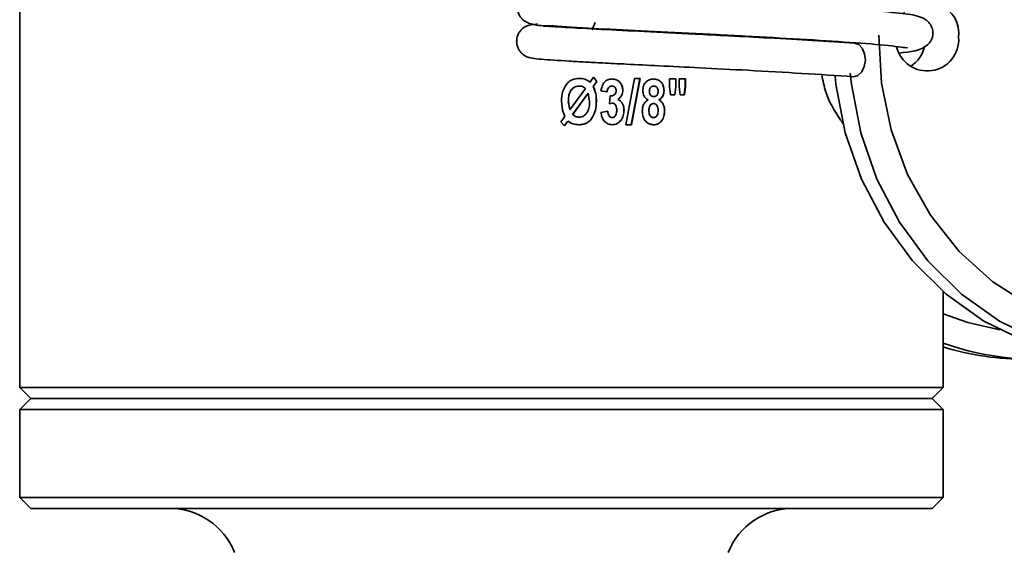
# Model space of a CAD drawing. Header units: millimetres. Extents: x 0 to 1118, y 0 to 864.
# Tile 63 of 200: x 481.67 to 496.59, y 368.59 to 376.68. Entities that reach past the tile are written whole.
import ezdxf

# ---------------------------------------------------------------- set-up
doc = ezdxf.new("R2010")
doc.units = ezdxf.units.MM
doc.layers.add('ALPHAREV', color=7, linetype='Continuous', lineweight=25)
doc.styles.add('SLDTEXTSTYLE0', font='TXT', dxfattribs={"width": 0.605})
doc.dimstyles.new('SLDDIMSTYLE1', dxfattribs={"dimtxt": 3.175, "dimasz": 4.572, "dimexe": 0, "dimexo": 0.0625, "dimgap": 0.79375, "dimtad": 0, "dimtih": 1, "dimtoh": 1, "dimdec": 1, "dimlfac": 3, "dimrnd": 1e-09, "dimzin": 12, "dimdsep": 46, "dimtxsty": 'SLDTEXTSTYLE0', "dimsah": 1, "dimcen": 0.09, "dimadec": 0, "dimazin": 3, "dimtfac": 1, "dimtofl": 0, "dimtmove": 0, "dimatfit": 3, "dimfxl": 1, "dimfrac": 2, "dimtolj": 1, "dimtzin": 12, "dimarcsym": 0})

# ---------------------------------------------------------------- blocks, each defined once
blk = doc.blocks.new('_D')
at = {"layer": 'ALPHAREV'}
for p, q in [((493.616, 393.426), (526.19, 393.426)), ((524.59, 393.426), (524.59, 380.34)), ((520.592, 379.612), (519.501, 379.612)), ((519.501, 379.612), (519.501, 374.74)), ((526.656, 379.612), (527.747, 379.612)), ((527.747, 379.612), (527.747, 374.74)), ((519.501, 374.74), (520.592, 374.74)), ((527.747, 374.74), (526.656, 374.74)), ((524.59, 360.926), (524.59, 374.012)), ((493.616, 360.926), (526.19, 360.926))]:
    blk.add_line(p, q, dxfattribs=at)
for points in [[(524.59, 393.426), (523.828, 388.854), (525.352, 388.854)], [(524.59, 360.926), (525.352, 365.498), (523.828, 365.498)]]:
    blk.add_solid(points, dxfattribs=at)
at = {"layer": 'ALPHAREV', "char_height": 3.175, "attachment_point": 1, "style": 'SLDTEXTSTYLE0'}
for s, insert in [('97.5', (509.921, 378.832)), ('3.8', (520.592, 378.832)), ('MIN.', (530.029, 378.832))]:
    blk.add_mtext(s, dxfattribs=dict(at, insert=insert))
blk = doc.blocks.new('_D_1')
at = {"layer": 'ALPHAREV'}
for p, q in [((493.616, 522.093), (556.204, 522.093)), ((554.604, 522.093), (554.604, 380.34)), ((555.817, 379.612), (554.725, 379.612)), ((554.725, 379.612), (554.725, 374.74)), ((564.305, 379.612), (565.397, 379.612)), ((565.397, 379.612), (565.397, 374.74)), ((554.725, 374.74), (555.817, 374.74)), ((565.397, 374.74), (564.305, 374.74)), ((554.604, 232.259), (554.604, 374.012)), ((493.616, 232.259), (556.204, 232.259))]:
    blk.add_line(p, q, dxfattribs=at)
for points in [[(554.604, 522.093), (553.842, 517.521), (555.366, 517.521)], [(554.604, 232.259), (555.366, 236.831), (553.842, 236.831)]]:
    blk.add_solid(points, dxfattribs=at)
at = {"layer": 'ALPHAREV', "char_height": 3.175, "attachment_point": 1, "style": 'SLDTEXTSTYLE0'}
for s, insert in [('869.5', (542.72, 378.832)), ('34.2', (555.817, 378.832))]:
    blk.add_mtext(s, dxfattribs=dict(at, insert=insert))

msp = doc.modelspace()

# ---------------------------------------------------------------- linework, layer by layer
at = {"color": 7, "linetype": 'Continuous', "lineweight": 35}
for p, q in [((481.666, 378.059), (481.666, 371.093)), ((490.393, 376.633), (490.347, 376.525)), ((490.393, 376.633), (490.348, 376.525)), ((494.997, 376.172), (495.002, 376.172)), ((490.148, 375.787), (490.147, 375.787)), ((490.313, 375.73), (490.367, 375.804)), ((490.366, 375.804), (490.418, 375.742)), ((490.367, 375.804), (490.419, 375.742)), ((490.649, 375.778), (490.648, 375.778)), ((490.854, 375.084), (490.987, 375.787)), ((491.071, 375.787), (490.939, 375.084)), ((491.072, 375.787), (490.94, 375.084)), ((491.072, 375.787), (490.987, 375.787)), ((491.276, 375.778), (491.275, 375.778)), ((491.615, 375.778), (491.517, 375.778)), ((491.517, 375.663), (491.517, 375.778)), ((491.613, 375.778), (491.613, 375.663)), ((491.615, 375.778), (491.615, 375.663)), ((491.759, 375.778), (491.663, 375.778)), ((491.663, 375.663), (491.663, 375.778)), ((491.758, 375.778), (491.758, 375.663)), ((491.759, 375.778), (491.759, 375.663)), ((490.006, 375.311), (490.243, 375.634)), ((490.146, 375.671), (490.147, 375.671)), ((490.313, 375.73), (490.312, 375.73)), ((490.418, 375.742), (490.362, 375.665)), ((490.363, 375.665), (490.362, 375.665)), ((490.419, 375.742), (490.363, 375.665)), ((490.419, 375.742), (490.418, 375.742)), ((490.646, 375.671), (490.645, 375.671)), ((491.28, 375.671), (491.281, 375.671)), ((491.534, 375.537), (491.517, 375.663)), ((491.613, 375.663), (491.599, 375.537)), ((491.615, 375.663), (491.6, 375.537)), ((491.615, 375.663), (491.613, 375.663)), ((491.68, 375.537), (491.663, 375.663)), ((491.758, 375.663), (491.743, 375.537)), ((491.759, 375.663), (491.745, 375.537)), ((491.759, 375.663), (491.758, 375.663)), ((490.287, 375.562), (490.05, 375.238)), ((490.287, 375.562), (490.051, 375.238)), ((490.307, 375.438), (490.287, 375.562)), ((490.287, 375.562), (490.287, 375.562)), ((490.573, 375.582), (490.479, 375.6)), ((490.608, 375.403), (490.619, 375.52)), ((490.735, 375.467), (490.734, 375.467)), ((490.812, 375.607), (490.811, 375.607)), ((491.213, 375.592), (491.214, 375.592)), ((491.278, 375.511), (491.28, 375.511)), ((491.356, 375.461), (491.355, 375.461)), ((491.436, 375.603), (491.435, 375.603)), ((491.6, 375.537), (491.534, 375.537)), ((491.745, 375.537), (491.68, 375.537)), ((489.894, 375.304), (489.88, 375.443)), ((489.984, 375.437), (490.006, 375.311)), ((489.984, 375.437), (489.985, 375.437)), ((489.985, 375.437), (490.006, 375.311)), ((490.41, 375.431), (490.409, 375.431)), ((490.65, 375.413), (490.607, 375.403)), ((490.651, 375.413), (490.608, 375.403)), ((490.651, 375.413), (490.65, 375.413)), ((491.274, 375.404), (491.276, 375.404)), ((489.871, 375.128), (489.931, 375.209)), ((489.931, 375.209), (489.894, 375.304)), ((490.006, 375.311), (490.006, 375.311)), ((490.05, 375.238), (490.051, 375.238)), ((490.145, 375.199), (490.145, 375.199)), ((490.348, 375.191), (490.347, 375.191)), ((490.479, 375.271), (490.582, 375.288)), ((490.651, 375.191), (490.65, 375.191)), ((490.829, 375.303), (490.828, 375.303)), ((491.204, 375.302), (491.206, 375.302)), ((491.276, 375.191), (491.277, 375.191)), ((491.444, 375.293), (491.443, 375.293)), ((489.924, 375.066), (489.871, 375.128)), ((489.977, 375.139), (489.923, 375.066)), ((489.977, 375.139), (489.924, 375.066)), ((489.977, 375.139), (489.977, 375.139)), ((490.145, 375.084), (490.144, 375.084)), ((490.653, 375.084), (490.652, 375.084)), ((490.94, 375.084), (490.854, 375.084)), ((491.278, 375.084), (491.277, 375.084)), ((495.666, 371.093), (495.666, 372.553)), ((481.666, 371.093), (481.833, 370.926)), ((481.666, 371.093), (491.591, 371.093)), ((491.591, 371.093), (495.666, 371.093)), ((495.499, 370.926), (495.666, 371.093)), ((481.833, 370.926), (481.666, 370.759)), ((491.522, 370.926), (481.833, 370.926)), ((495.499, 370.926), (491.522, 370.926)), ((495.666, 370.759), (495.499, 370.926)), ((481.666, 370.759), (481.666, 369.426)), ((491.591, 370.759), (481.666, 370.759)), ((495.666, 370.759), (491.591, 370.759)), ((495.666, 369.426), (495.666, 370.759)), ((481.666, 369.426), (481.833, 369.259)), ((481.666, 369.426), (495.666, 369.426)), ((495.499, 369.259), (495.666, 369.426)), ((495.499, 369.259), (481.833, 369.259))]:
    msp.add_line(p, q, dxfattribs=at)
at = {"color": 7, "linetype": 'Continuous', "lineweight": 35, "flags": 128}
for points in [[(494.694, 376.442), (494.731, 375.715), (494.877, 375.004), (495.127, 374.33), (495.474, 373.71), (495.909, 373.161), (496.42, 372.699), (496.994, 372.336)], [(494.309, 375.812), (494.376, 375.83), (494.433, 375.885), (494.472, 375.967), (494.488, 376.064), (494.477, 376.161), (494.442, 376.244), (494.387, 376.3), (494.324, 376.32)], [(494.028, 375.82), (494.041, 375.699), (494.183, 374.962), (494.428, 374.258), (494.771, 373.605), (495.202, 373.019), (495.711, 372.514), (496.285, 372.104), (496.911, 371.797), (497.573, 371.602), (498.254, 371.523), (498.369, 371.521)], [(497.146, 371.797), (496.52, 372.104), (495.946, 372.514), (495.437, 373.019), (495.006, 373.605), (494.663, 374.258), (494.418, 374.962), (494.276, 375.699), (494.258, 375.866)], [(495.666, 372.213), (496.044, 372.081), (496.525, 371.971)]]:
    msp.add_lwpolyline(points, dxfattribs=at)
at = {"color": 7, "linetype": 'Continuous', "lineweight": 35}
for centre, radius, start, end in [((495.429, 376.468), 0.477, 352.7174, 140.37), ((495.426, 376.377), 0.477, 193.3258, 3.611), ((494.876, 376.403), 0.528, 304.3028, 346.8392), ((497.113, 375.898), 4.376, 250.686, 278.446), ((496.944, 375.9), 4.379, 253.026, 269.9902), ((483.941, 368.201), 1.058, 21.7205, 90), ((493.391, 368.201), 1.058, 90, 158.2795)]:
    msp.add_arc(centre, radius, start, end, dxfattribs=at)
msp.add_ellipse((488.666, 378.266), major_axis=(6.838, -6.838), ratio=0.218979, start_param=0.886578, end_param=0.897224, dxfattribs=at)
for points, knots in [([(492.036, 377.146), (491.715, 377.145), (491.108, 377.144), (490.391, 377.141), (489.912, 377.139), (489.569, 377.128), (489.453, 377.133), (489.354, 377.094), (489.318, 377.073), (489.267, 377.027), (489.224, 376.957), (489.208, 376.872), (489.221, 376.793), (489.247, 376.733), (489.282, 376.689), (489.332, 376.647), (489.486, 376.582), (489.644, 376.596), (490.229, 376.55), (490.965, 376.516), (491.8, 376.474), (492.671, 376.428), (493.524, 376.382), (494.3, 376.331), (494.862, 376.289), (495.125, 376.246), (495.122, 376.253), (495.122, 376.255)], [0, 0, 0, 0, 0.074048, 0.139752, 0.19457, 0.240619, 0.302747, 0.311132, 0.316959, 0.321654, 0.328201, 0.336978, 0.342103, 0.347373, 0.352536, 0.357895, 0.370215, 0.443967, 0.518733, 0.586141, 0.651699, 0.716807, 0.78172, 0.849776, 0.921025, 0.988866, 1, 1, 1, 1]), ([(495.002, 376.172), (495.167, 376.189), (495.384, 376.212), (495.499, 376.373), (495.514, 376.453), (495.511, 376.521), (495.483, 376.598), (495.42, 376.675), (495.297, 376.739), (495.058, 376.775), (494.596, 376.818), (493.928, 376.866), (493.153, 376.911), (492.341, 376.954), (491.532, 376.996), (490.758, 377.034), (490.206, 377.061), (489.851, 377.085), (489.676, 377.09), (489.6, 377.111), (489.615, 377.092), (489.615, 377.091)], [0, 0, 0, 0, 0.093796, 0.123563, 0.133562, 0.140367, 0.151603, 0.164288, 0.195931, 0.271939, 0.359403, 0.447785, 0.529242, 0.609497, 0.690615, 0.77185, 0.861741, 0.910252, 0.957207, 0.998915, 1, 1, 1, 1]), ([(489.517, 376.609), (489.496, 376.608), (489.441, 376.605), (489.395, 376.598), (489.346, 376.58), (489.318, 376.565), (489.29, 376.544), (489.262, 376.517), (489.228, 376.471), (489.205, 376.411), (489.199, 376.345), (489.206, 376.288), (489.227, 376.232), (489.257, 376.188), (489.29, 376.155), (489.364, 376.104), (489.448, 376.092), (489.602, 376.072), (489.889, 376.055), (490.234, 376.036), (490.521, 376.021), (490.889, 376.002), (491.38, 375.977), (492.004, 375.946), (492.748, 375.908), (493.577, 375.861), (494.054, 375.829), (494.304, 375.812)], [0, 0, 0, 0, 0.024068, 0.064472, 0.07842, 0.088378, 0.092113, 0.097453, 0.104372, 0.116391, 0.123601, 0.131459, 0.139645, 0.147646, 0.155772, 0.16441, 0.208785, 0.269082, 0.378263, 0.425938, 0.471667, 0.527846, 0.59727, 0.678383, 0.771663, 0.880316, 1, 1, 1, 1]), ([(494.327, 376.32), (494.122, 376.333), (493.73, 376.36), (493.061, 376.399), (492.452, 376.432), (491.808, 376.464), (491.134, 376.498), (490.452, 376.533), (489.993, 376.558), (489.727, 376.573), (489.614, 376.585), (489.614, 376.574), (489.613, 376.571)], [0, 0, 0, 0, 0.127762, 0.243726, 0.344306, 0.428556, 0.559863, 0.686572, 0.823679, 0.896153, 0.964091, 1, 1, 1, 1]), ([(489.961, 375.703), (489.973, 375.716), (489.997, 375.742), (490.06, 375.778), (490.113, 375.783), (490.148, 375.787)], [0, 0, 0, 0, 0.25061, 0.501117, 1, 1, 1, 1]), ([(490.147, 375.787), (490.177, 375.785), (490.237, 375.781), (490.287, 375.747), (490.312, 375.73)], [0, 0, 0, 0, 0.500504, 1, 1, 1, 1]), ([(490.148, 375.787), (490.178, 375.785), (490.238, 375.781), (490.288, 375.747), (490.313, 375.73)], [0, 0, 0, 0, 0.500529, 1, 1, 1, 1]), ([(490.479, 375.6), (490.484, 375.622), (490.493, 375.668), (490.52, 375.719), (490.554, 375.75), (490.593, 375.773), (490.627, 375.776), (490.649, 375.778)], [0, 0, 0, 0, 0.250555, 0.5001108, 0.6241628, 0.7505631, 1, 1, 1, 1]), ([(490.648, 375.778), (490.67, 375.776), (490.702, 375.773), (490.74, 375.751), (490.772, 375.722), (490.803, 375.674), (490.808, 375.629), (490.811, 375.607)], [0, 0, 0, 0, 0.249747, 0.375046, 0.500358, 0.750362, 1, 1, 1, 1]), ([(490.649, 375.778), (490.671, 375.776), (490.703, 375.773), (490.741, 375.751), (490.773, 375.722), (490.804, 375.674), (490.809, 375.629), (490.812, 375.607)], [0, 0, 0, 0, 0.2498035, 0.3751192, 0.5004361, 0.7504167, 1, 1, 1, 1]), ([(491.114, 375.602), (491.116, 375.625), (491.118, 375.66), (491.137, 375.703), (491.157, 375.731), (491.183, 375.753), (491.222, 375.773), (491.255, 375.776), (491.276, 375.778)], [0, 0, 0, 0, 0.2497129, 0.3753707, 0.5000497, 0.6244334, 0.7503793, 1, 1, 1, 1]), ([(491.275, 375.778), (491.297, 375.776), (491.329, 375.774), (491.368, 375.753), (491.392, 375.731), (491.411, 375.703), (491.43, 375.661), (491.433, 375.626), (491.435, 375.603)], [0, 0, 0, 0, 0.2496473, 0.3747572, 0.4998526, 0.62511, 0.7503492, 1, 1, 1, 1]), ([(491.276, 375.778), (491.298, 375.776), (491.33, 375.774), (491.369, 375.753), (491.394, 375.731), (491.413, 375.703), (491.431, 375.661), (491.434, 375.626), (491.436, 375.603)], [0, 0, 0, 0, 0.249705, 0.374834, 0.499934, 0.625158, 0.750405, 1, 1, 1, 1]), ([(494.102, 375.171), (494.02, 375.299), (493.895, 375.494), (493.844, 375.754), (493.826, 375.843)], [0, 0, 0, 0, 0.657629, 1, 1, 1, 1]), ([(489.88, 375.443), (489.882, 375.49), (489.886, 375.584), (489.936, 375.664), (489.961, 375.703)], [0, 0, 0, 0, 0.501091, 1, 1, 1, 1]), ([(490.146, 375.671), (490.133, 375.67), (490.106, 375.668), (490.069, 375.652), (490.039, 375.627), (490.007, 375.583), (489.987, 375.518), (489.985, 375.464), (489.984, 375.437)], [0, 0, 0, 0, 0.12499, 0.24989, 0.374916, 0.49998, 0.749537, 1, 1, 1, 1]), ([(490.147, 375.671), (490.133, 375.67), (490.107, 375.668), (490.07, 375.652), (490.039, 375.627), (490.007, 375.583), (489.988, 375.518), (489.986, 375.464), (489.985, 375.437)], [0, 0, 0, 0, 0.125027, 0.249954, 0.374994, 0.500057, 0.749581, 1, 1, 1, 1]), ([(490.243, 375.634), (490.237, 375.64), (490.223, 375.652), (490.191, 375.668), (490.164, 375.67), (490.147, 375.671)], [0, 0, 0, 0, 0.250304, 0.500622, 1, 1, 1, 1]), ([(490.362, 375.665), (490.377, 375.628), (490.407, 375.553), (490.408, 375.472), (490.409, 375.431)], [0, 0, 0, 0, 0.499244, 1, 1, 1, 1]), ([(490.363, 375.665), (490.378, 375.628), (490.407, 375.553), (490.409, 375.472), (490.41, 375.431)], [0, 0, 0, 0, 0.499256, 1, 1, 1, 1]), ([(490.645, 375.671), (490.64, 375.671), (490.63, 375.67), (490.615, 375.664), (490.602, 375.655), (490.588, 375.639), (490.577, 375.614), (490.574, 375.593), (490.572, 375.582)], [0, 0, 0, 0, 0.124584, 0.249147, 0.374325, 0.497747, 0.749234, 1, 1, 1, 1]), ([(490.646, 375.671), (490.641, 375.671), (490.631, 375.67), (490.616, 375.664), (490.604, 375.655), (490.589, 375.639), (490.577, 375.614), (490.575, 375.593), (490.573, 375.582)], [0, 0, 0, 0, 0.125743, 0.248027, 0.372123, 0.495891, 0.747559, 1, 1, 1, 1]), ([(490.71, 375.601), (490.709, 375.61), (490.708, 375.624), (490.701, 375.641), (490.693, 375.652), (490.683, 375.66), (490.672, 375.667), (490.659, 375.67), (490.651, 375.671), (490.646, 375.671)], [0, 0, 0, 0, 0.249559, 0.377499, 0.499542, 0.625715, 0.749692, 0.874754, 1, 1, 1, 1]), ([(491.28, 375.671), (491.275, 375.671), (491.266, 375.67), (491.252, 375.666), (491.24, 375.658), (491.229, 375.648), (491.221, 375.636), (491.214, 375.617), (491.213, 375.602), (491.213, 375.592)], [0, 0, 0, 0, 0.125158, 0.2501462, 0.3741999, 0.5001012, 0.6236852, 0.7501824, 1, 1, 1, 1]), ([(491.281, 375.671), (491.276, 375.671), (491.267, 375.67), (491.253, 375.666), (491.241, 375.658), (491.231, 375.648), (491.223, 375.636), (491.215, 375.617), (491.214, 375.602), (491.214, 375.592)], [0, 0, 0, 0, 0.125189, 0.250205, 0.374276, 0.500182, 0.623758, 0.750236, 1, 1, 1, 1]), ([(491.346, 375.592), (491.345, 375.602), (491.345, 375.617), (491.338, 375.635), (491.33, 375.648), (491.32, 375.658), (491.304, 375.668), (491.29, 375.67), (491.281, 375.671)], [0, 0, 0, 0, 0.250127, 0.377623, 0.500535, 0.626164, 0.750976, 1, 1, 1, 1]), ([(490.619, 375.52), (490.631, 375.52), (490.655, 375.52), (490.675, 375.534), (490.686, 375.54)], [0, 0, 0, 0, 0.501229, 1, 1, 1, 1]), ([(490.686, 375.54), (490.69, 375.544), (490.698, 375.552), (490.705, 375.568), (490.709, 375.584), (490.71, 375.595), (490.71, 375.601)], [0, 0, 0, 0, 0.250045, 0.499822, 0.749731, 1, 1, 1, 1]), ([(490.811, 375.607), (490.81, 375.593), (490.808, 375.565), (490.792, 375.525), (490.771, 375.498), (490.751, 375.479), (490.74, 375.471), (490.734, 375.467)], [0, 0, 0, 0, 0.249968, 0.499721, 0.74956, 0.874757, 1, 1, 1, 1]), ([(490.734, 375.467), (490.742, 375.464), (490.757, 375.458), (490.784, 375.438), (490.809, 375.403), (490.825, 375.354), (490.827, 375.32), (490.828, 375.303)], [0, 0, 0, 0, 0.124491, 0.25019, 0.499727, 0.74964, 1, 1, 1, 1]), ([(490.812, 375.607), (490.811, 375.593), (490.809, 375.565), (490.793, 375.525), (490.772, 375.498), (490.752, 375.479), (490.741, 375.471), (490.735, 375.467)], [0, 0, 0, 0, 0.249935, 0.499671, 0.749522, 0.874735, 1, 1, 1, 1]), ([(490.735, 375.467), (490.743, 375.464), (490.758, 375.458), (490.785, 375.438), (490.81, 375.403), (490.826, 375.354), (490.828, 375.32), (490.829, 375.303)], [0, 0, 0, 0, 0.1245226, 0.2502432, 0.4997871, 0.7496759, 1, 1, 1, 1]), ([(491.106, 375.289), (491.107, 375.307), (491.108, 375.341), (491.124, 375.391), (491.148, 375.426), (491.173, 375.449), (491.187, 375.457), (491.194, 375.461)], [0, 0, 0, 0, 0.250217, 0.500045, 0.749588, 0.87475, 1, 1, 1, 1]), ([(491.194, 375.461), (491.182, 375.468), (491.159, 375.483), (491.132, 375.517), (491.119, 375.551), (491.115, 375.58), (491.114, 375.595), (491.114, 375.602)], [0, 0, 0, 0, 0.249981, 0.499647, 0.749378, 0.874653, 1, 1, 1, 1]), ([(491.213, 375.592), (491.213, 375.586), (491.213, 375.576), (491.216, 375.561), (491.221, 375.547), (491.228, 375.534), (491.239, 375.524), (491.255, 375.513), (491.269, 375.512), (491.278, 375.511)], [0, 0, 0, 0, 0.125401, 0.250683, 0.379788, 0.500981, 0.626273, 0.751165, 1, 1, 1, 1]), ([(491.214, 375.592), (491.214, 375.586), (491.214, 375.576), (491.217, 375.561), (491.222, 375.547), (491.23, 375.534), (491.24, 375.524), (491.256, 375.513), (491.27, 375.512), (491.28, 375.511)], [0, 0, 0, 0, 0.1253742, 0.2506306, 0.379716, 0.5008999, 0.6261961, 0.7511047, 1, 1, 1, 1]), ([(491.28, 375.511), (491.284, 375.511), (491.294, 375.511), (491.307, 375.516), (491.32, 375.524), (491.33, 375.534), (491.338, 375.547), (491.345, 375.566), (491.345, 375.581), (491.346, 375.592)], [0, 0, 0, 0, 0.125185, 0.250231, 0.375067, 0.50019, 0.619876, 0.750181, 1, 1, 1, 1]), ([(491.435, 375.603), (491.434, 375.588), (491.432, 375.559), (491.416, 375.517), (491.394, 375.489), (491.373, 375.471), (491.361, 375.464), (491.355, 375.461)], [0, 0, 0, 0, 0.250045, 0.499749, 0.74957, 0.874741, 1, 1, 1, 1]), ([(491.355, 375.461), (491.369, 375.453), (491.396, 375.435), (491.425, 375.394), (491.438, 375.353), (491.442, 375.319), (491.443, 375.302), (491.443, 375.293)], [0, 0, 0, 0, 0.249835, 0.499337, 0.749263, 0.874601, 1, 1, 1, 1]), ([(491.436, 375.603), (491.435, 375.588), (491.434, 375.559), (491.418, 375.517), (491.396, 375.489), (491.374, 375.471), (491.362, 375.464), (491.356, 375.461)], [0, 0, 0, 0, 0.250009, 0.499692, 0.749524, 0.874714, 1, 1, 1, 1]), ([(491.356, 375.461), (491.37, 375.453), (491.397, 375.435), (491.427, 375.394), (491.439, 375.353), (491.444, 375.319), (491.444, 375.302), (491.444, 375.293)], [0, 0, 0, 0, 0.249882, 0.499394, 0.749297, 0.874618, 1, 1, 1, 1]), ([(490.145, 375.199), (490.159, 375.2), (490.185, 375.202), (490.222, 375.219), (490.253, 375.246), (490.284, 375.29), (490.304, 375.357), (490.306, 375.411), (490.307, 375.438)], [0, 0, 0, 0, 0.125041, 0.249975, 0.374974, 0.500021, 0.749585, 1, 1, 1, 1]), ([(490.409, 375.431), (490.408, 375.389), (490.404, 375.304), (490.366, 375.229), (490.347, 375.191)], [0, 0, 0, 0, 0.500628, 1, 1, 1, 1]), ([(490.41, 375.431), (490.408, 375.389), (490.405, 375.304), (490.367, 375.229), (490.348, 375.191)], [0, 0, 0, 0, 0.500611, 1, 1, 1, 1]), ([(490.718, 375.306), (490.718, 375.317), (490.717, 375.341), (490.708, 375.37), (490.696, 375.39), (490.683, 375.402), (490.668, 375.411), (490.657, 375.412), (490.651, 375.413)], [0, 0, 0, 0, 0.250304, 0.500033, 0.629646, 0.750261, 0.875035, 1, 1, 1, 1]), ([(491.274, 375.404), (491.269, 375.404), (491.258, 375.403), (491.243, 375.395), (491.23, 375.384), (491.217, 375.365), (491.206, 375.337), (491.205, 375.314), (491.204, 375.302)], [0, 0, 0, 0, 0.125116, 0.249949, 0.370552, 0.500252, 0.749698, 1, 1, 1, 1]), ([(491.276, 375.404), (491.27, 375.404), (491.259, 375.403), (491.244, 375.395), (491.232, 375.384), (491.218, 375.365), (491.207, 375.337), (491.206, 375.314), (491.206, 375.302)], [0, 0, 0, 0, 0.1251512, 0.2500113, 0.3706262, 0.5003253, 0.7497433, 1, 1, 1, 1]), ([(491.346, 375.301), (491.345, 375.313), (491.344, 375.337), (491.334, 375.365), (491.32, 375.384), (491.307, 375.395), (491.292, 375.403), (491.281, 375.404), (491.276, 375.404)], [0, 0, 0, 0, 0.2502858, 0.4996828, 0.6278045, 0.7499592, 0.8748845, 1, 1, 1, 1]), ([(490.05, 375.238), (490.064, 375.227), (490.091, 375.204), (490.127, 375.201), (490.145, 375.199)], [0, 0, 0, 0, 0.499563, 1, 1, 1, 1]), ([(490.051, 375.238), (490.065, 375.227), (490.092, 375.204), (490.128, 375.201), (490.145, 375.199)], [0, 0, 0, 0, 0.49953, 1, 1, 1, 1]), ([(490.347, 375.191), (490.335, 375.175), (490.311, 375.142), (490.261, 375.107), (490.213, 375.091), (490.174, 375.085), (490.154, 375.084), (490.144, 375.084)], [0, 0, 0, 0, 0.250009, 0.499734, 0.749579, 0.87476, 1, 1, 1, 1]), ([(490.348, 375.191), (490.336, 375.175), (490.312, 375.142), (490.262, 375.107), (490.214, 375.091), (490.175, 375.085), (490.155, 375.084), (490.145, 375.084)], [0, 0, 0, 0, 0.249971, 0.499687, 0.74955, 0.874745, 1, 1, 1, 1]), ([(490.653, 375.084), (490.629, 375.086), (490.595, 375.09), (490.555, 375.115), (490.521, 375.147), (490.49, 375.2), (490.483, 375.247), (490.479, 375.271)], [0, 0, 0, 0, 0.2493689, 0.3731194, 0.5000564, 0.7496685, 1, 1, 1, 1]), ([(490.581, 375.288), (490.582, 375.277), (490.585, 375.255), (490.595, 375.229), (490.607, 375.211), (490.619, 375.2), (490.634, 375.192), (490.644, 375.191), (490.65, 375.191)], [0, 0, 0, 0, 0.250412, 0.500121, 0.627798, 0.750279, 0.875064, 1, 1, 1, 1]), ([(490.582, 375.288), (490.583, 375.277), (490.585, 375.255), (490.595, 375.229), (490.608, 375.211), (490.62, 375.2), (490.634, 375.192), (490.645, 375.191), (490.651, 375.191)], [0, 0, 0, 0, 0.250369, 0.500051, 0.627705, 0.750218, 0.875028, 1, 1, 1, 1]), ([(490.651, 375.191), (490.657, 375.191), (490.669, 375.192), (490.684, 375.202), (490.696, 375.216), (490.709, 375.238), (490.717, 375.268), (490.718, 375.293), (490.718, 375.306)], [0, 0, 0, 0, 0.124846, 0.249642, 0.36851, 0.499839, 0.749643, 1, 1, 1, 1]), ([(490.828, 375.303), (490.826, 375.276), (490.822, 375.223), (490.792, 375.162), (490.757, 375.124), (490.725, 375.101), (490.69, 375.086), (490.664, 375.085), (490.652, 375.084)], [0, 0, 0, 0, 0.249988, 0.499385, 0.629209, 0.74983, 0.874898, 1, 1, 1, 1]), ([(490.829, 375.303), (490.827, 375.276), (490.823, 375.223), (490.793, 375.162), (490.758, 375.124), (490.726, 375.101), (490.691, 375.086), (490.665, 375.085), (490.653, 375.084)], [0, 0, 0, 0, 0.249938, 0.499309, 0.629117, 0.749771, 0.874865, 1, 1, 1, 1]), ([(491.278, 375.084), (491.254, 375.086), (491.218, 375.09), (491.176, 375.117), (491.149, 375.144), (491.129, 375.176), (491.11, 375.224), (491.107, 375.263), (491.106, 375.289)], [0, 0, 0, 0, 0.249126, 0.374295, 0.499496, 0.62416, 0.749949, 1, 1, 1, 1]), ([(491.204, 375.302), (491.205, 375.289), (491.206, 375.264), (491.216, 375.234), (491.229, 375.213), (491.242, 375.201), (491.258, 375.192), (491.27, 375.191), (491.276, 375.191)], [0, 0, 0, 0, 0.250352, 0.499957, 0.627947, 0.750175, 0.875, 1, 1, 1, 1]), ([(491.206, 375.302), (491.206, 375.289), (491.207, 375.264), (491.217, 375.234), (491.23, 375.213), (491.244, 375.201), (491.259, 375.192), (491.271, 375.191), (491.277, 375.191)], [0, 0, 0, 0, 0.2503091, 0.4998845, 0.6278725, 0.7501126, 0.8749634, 1, 1, 1, 1]), ([(491.277, 375.191), (491.283, 375.191), (491.294, 375.192), (491.31, 375.2), (491.323, 375.213), (491.336, 375.233), (491.345, 375.264), (491.345, 375.289), (491.346, 375.301)], [0, 0, 0, 0, 0.123347, 0.248493, 0.372425, 0.500121, 0.746343, 1, 1, 1, 1]), ([(491.443, 375.293), (491.441, 375.268), (491.438, 375.216), (491.411, 375.156), (491.378, 375.119), (491.347, 375.098), (491.319, 375.088), (491.295, 375.084), (491.283, 375.084), (491.277, 375.084)], [0, 0, 0, 0, 0.250031, 0.499326, 0.625502, 0.749539, 0.874676, 0.93732, 1, 1, 1, 1]), ([(491.444, 375.293), (491.443, 375.268), (491.439, 375.216), (491.412, 375.156), (491.379, 375.119), (491.348, 375.098), (491.32, 375.088), (491.296, 375.084), (491.284, 375.084), (491.278, 375.084)], [0, 0, 0, 0, 0.24998, 0.499247, 0.625406, 0.749479, 0.874644, 0.937304, 1, 1, 1, 1]), ([(490.145, 375.084), (490.114, 375.085), (490.054, 375.088), (490.003, 375.122), (489.977, 375.139)], [0, 0, 0, 0, 0.500862, 1, 1, 1, 1])]:
    msp.add_open_spline(points, degree=3, knots=knots, dxfattribs=at)

# ---------------------------------------------------------------- dimensions: what is measured, and where the dimension line sits
at = {"layer": 'ALPHAREV'}
dim = msp.add_linear_dim(base=(554.604, 232.259), p1=(492.016, 522.093), p2=(492.016, 232.259), angle=90, dimstyle='SLDDIMSTYLE1', dxfattribs=at)
dim.commit()
dim.dimension.update_dxf_attribs({"geometry": '_D_1', "text_midpoint": (554.604, 377.176), "dimtype": 160})
dim = msp.add_linear_dim(base=(524.59, 393.426), p1=(492.016, 360.926), p2=(492.016, 393.426), angle=90, text='<> MIN.', dimstyle='SLDDIMSTYLE1', dxfattribs=at)
dim.commit()
dim.dimension.update_dxf_attribs({"geometry": '_D', "text_midpoint": (524.59, 377.176), "dimtype": 160})

doc.saveas('drawing.dxf')
